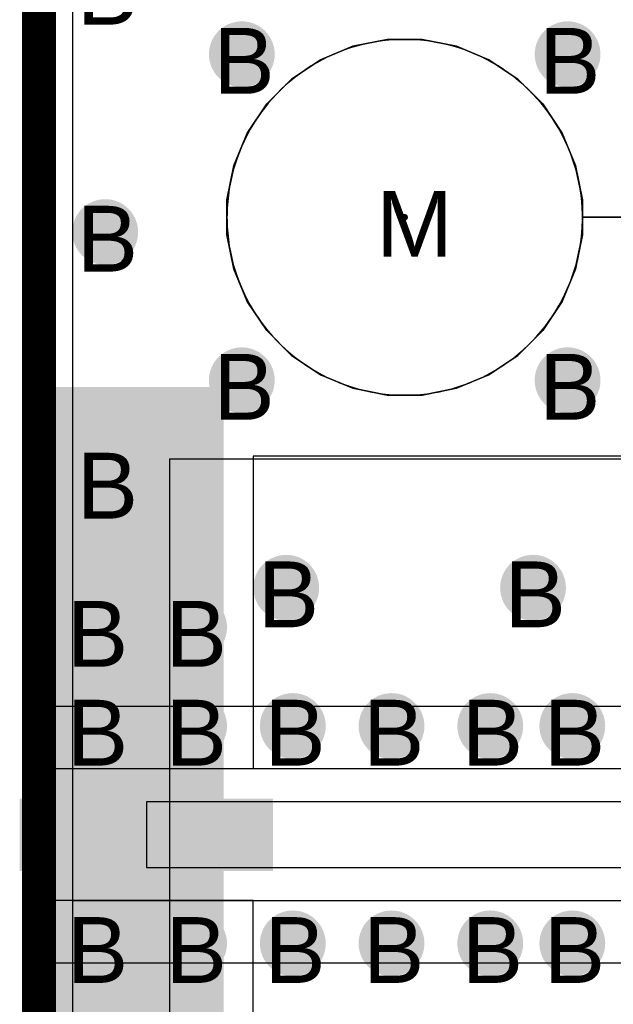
# Model space of a CAD drawing. Header units: millimetres. Extents: x -1.28 to 3.76, y -2.75 to 1.5.
# Tile 7 of 12: x -0.01 to 0.17, y 0.92 to 1.22. Entities that reach past the tile are written whole.
import ezdxf

# ---------------------------------------------------------------- set-up
doc = ezdxf.new("R2010")
doc.units = ezdxf.units.MM
doc.header["$MEASUREMENT"] = 0
for name, color, linetype in [('BottomLayer', 5, 'Continuous'), ('BottomSolder', 6, 'Continuous'), ('DrillDrawing', 1, 'Continuous'), ('Mechanical1', 6, 'Continuous'), ('TopLayer', 1, 'Continuous'), ('TopSolder', 216, 'Continuous')]:
    doc.layers.add(name, color=color, linetype=linetype)
doc.styles.add('Arial', font='arial.ttf', dxfattribs={"height": 0.2})

msp = doc.modelspace()

# ---------------------------------------------------------------- hatches: boundary and pattern name
at = {"layer": 'BottomLayer'}
h = msp.add_hatch(color=5, dxfattribs=at)
edge = h.paths.add_edge_path()
edge.add_arc((0.0615, 1.212), 0.01, 0, 360)
h = msp.add_hatch(color=5, dxfattribs=at)
edge = h.paths.add_edge_path()
edge.add_arc((0.1605, 1.212), 0.01, 0, 360)
h = msp.add_hatch(color=5, dxfattribs=at)
edge = h.paths.add_edge_path()
edge.add_arc((0.02, 1.158), 0.01, 0, 360)
h = msp.add_hatch(color=5, dxfattribs=at)
edge = h.paths.add_edge_path()
edge.add_arc((0.0615, 1.113), 0.01, 0, 360)
h = msp.add_hatch(color=5, dxfattribs=at)
edge = h.paths.add_edge_path()
edge.add_arc((0.1605, 1.113), 0.01, 0, 360)
msp.add_hatch(color=5, dxfattribs=at).paths.add_polyline_path([(0.005, 1.11), (0.055, 1.11), (0.055, 0.84), (0.005, 0.84)])
h = msp.add_hatch(color=5, dxfattribs=at)
edge = h.paths.add_edge_path()
edge.add_arc((0.02, 1.083), 0.01, 0, 360)
h = msp.add_hatch(color=5, dxfattribs=at)
edge = h.paths.add_edge_path()
edge.add_arc((0.075, 1.05), 0.01, 0, 360)
h = msp.add_hatch(color=5, dxfattribs=at)
edge = h.paths.add_edge_path()
edge.add_arc((0.15, 1.05), 0.01, 0, 360)
h = msp.add_hatch(color=5, dxfattribs=at)
edge = h.paths.add_edge_path()
edge.add_arc((0.017, 1.038), 0.01, 0, 360)
h = msp.add_hatch(color=5, dxfattribs=at)
edge = h.paths.add_edge_path()
edge.add_arc((0.047, 1.038), 0.01, 0, 360)
h = msp.add_hatch(color=5, dxfattribs=at)
edge = h.paths.add_edge_path()
edge.add_arc((0.017, 1.008), 0.01, 0, 360)
h = msp.add_hatch(color=5, dxfattribs=at)
edge = h.paths.add_edge_path()
edge.add_arc((0.047, 1.008), 0.01, 0, 360)
h = msp.add_hatch(color=5, dxfattribs=at)
edge = h.paths.add_edge_path()
edge.add_arc((0.077, 1.008), 0.01, 0, 360)
h = msp.add_hatch(color=5, dxfattribs=at)
edge = h.paths.add_edge_path()
edge.add_arc((0.107, 1.008), 0.01, 0, 360)
h = msp.add_hatch(color=5, dxfattribs=at)
edge = h.paths.add_edge_path()
edge.add_arc((0.137, 1.008), 0.01, 0, 360)
h = msp.add_hatch(color=5, dxfattribs=at)
edge = h.paths.add_edge_path()
edge.add_arc((0.16193, 1.008), 0.01, 0, 360)
h = msp.add_hatch(color=5, dxfattribs=at)
edge = h.paths.add_edge_path()
edge.add_arc((0.017, 0.942), 0.01, 0, 360)
h = msp.add_hatch(color=5, dxfattribs=at)
edge = h.paths.add_edge_path()
edge.add_arc((0.047, 0.942), 0.01, 0, 360)
h = msp.add_hatch(color=5, dxfattribs=at)
edge = h.paths.add_edge_path()
edge.add_arc((0.077, 0.942), 0.01, 0, 360)
h = msp.add_hatch(color=5, dxfattribs=at)
edge = h.paths.add_edge_path()
edge.add_arc((0.107, 0.942), 0.01, 0, 360)
h = msp.add_hatch(color=5, dxfattribs=at)
edge = h.paths.add_edge_path()
edge.add_arc((0.137, 0.942), 0.01, 0, 360)
h = msp.add_hatch(color=5, dxfattribs=at)
edge = h.paths.add_edge_path()
edge.add_arc((0.16193, 0.942), 0.01, 0, 360)
at = {"layer": 'BottomSolder'}
h = msp.add_hatch(color=6, dxfattribs=at)
edge = h.paths.add_edge_path()
edge.add_arc((0.111, 1.1625), 0.001, 0, 360)
msp.add_hatch(color=6, dxfattribs=at).paths.add_polyline_path([(0.004, 1.111), (0.056, 1.111), (0.056, 0.839), (0.004, 0.839)])
at = {"layer": 'TopLayer'}
h = msp.add_hatch(color=1, dxfattribs=at)
edge = h.paths.add_edge_path()
edge.add_arc((0.0615, 1.212), 0.01, 0, 360)
h = msp.add_hatch(color=1, dxfattribs=at)
edge = h.paths.add_edge_path()
edge.add_arc((0.1605, 1.212), 0.01, 0, 360)
h = msp.add_hatch(color=1, dxfattribs=at)
edge = h.paths.add_edge_path()
edge.add_arc((0.02, 1.158), 0.01, 0, 360)
h = msp.add_hatch(color=1, dxfattribs=at)
edge = h.paths.add_edge_path()
edge.add_arc((0.0615, 1.113), 0.01, 0, 360)
h = msp.add_hatch(color=1, dxfattribs=at)
edge = h.paths.add_edge_path()
edge.add_arc((0.1605, 1.113), 0.01, 0, 360)
for points in [[(0.005, 1.11), (0.055, 1.11), (0.055, 0.995), (0.005, 0.995)], [(-0.005, 0.995), (0.015, 0.995), (0.015, 1.01), (-0.005, 1.01)], [(-0.005, 0.985), (0.07, 0.985), (0.07, 0.965), (-0.005, 0.965)], [(-0.005, 0.94), (0.015, 0.94), (0.015, 0.955), (-0.005, 0.955)], [(0.005, 0.955), (0.055, 0.955), (0.055, 0.84), (0.005, 0.84)]]:
    msp.add_hatch(color=1, dxfattribs=at).paths.add_polyline_path(points)
h = msp.add_hatch(color=1, dxfattribs=at)
edge = h.paths.add_edge_path()
edge.add_arc((0.02, 1.083), 0.01, 0, 360)
h = msp.add_hatch(color=1, dxfattribs=at)
edge = h.paths.add_edge_path()
edge.add_arc((0.075, 1.05), 0.01, 0, 360)
h = msp.add_hatch(color=1, dxfattribs=at)
edge = h.paths.add_edge_path()
edge.add_arc((0.15, 1.05), 0.01, 0, 360)
h = msp.add_hatch(color=1, dxfattribs=at)
edge = h.paths.add_edge_path()
edge.add_arc((0.017, 1.038), 0.01, 0, 360)
h = msp.add_hatch(color=1, dxfattribs=at)
edge = h.paths.add_edge_path()
edge.add_arc((0.047, 1.038), 0.01, 0, 360)
h = msp.add_hatch(color=1, dxfattribs=at)
edge = h.paths.add_edge_path()
edge.add_arc((0.017, 1.008), 0.01, 0, 360)
h = msp.add_hatch(color=1, dxfattribs=at)
edge = h.paths.add_edge_path()
edge.add_arc((0.047, 1.008), 0.01, 0, 360)
h = msp.add_hatch(color=1, dxfattribs=at)
edge = h.paths.add_edge_path()
edge.add_arc((0.077, 1.008), 0.01, 0, 360)
h = msp.add_hatch(color=1, dxfattribs=at)
edge = h.paths.add_edge_path()
edge.add_arc((0.107, 1.008), 0.01, 0, 360)
h = msp.add_hatch(color=1, dxfattribs=at)
edge = h.paths.add_edge_path()
edge.add_arc((0.137, 1.008), 0.01, 0, 360)
h = msp.add_hatch(color=1, dxfattribs=at)
edge = h.paths.add_edge_path()
edge.add_arc((0.16193, 1.008), 0.01, 0, 360)
h = msp.add_hatch(color=1, dxfattribs=at)
edge = h.paths.add_edge_path()
edge.add_arc((0.017, 0.942), 0.01, 0, 360)
h = msp.add_hatch(color=1, dxfattribs=at)
edge = h.paths.add_edge_path()
edge.add_arc((0.047, 0.942), 0.01, 0, 360)
h = msp.add_hatch(color=1, dxfattribs=at)
edge = h.paths.add_edge_path()
edge.add_arc((0.077, 0.942), 0.01, 0, 360)
h = msp.add_hatch(color=1, dxfattribs=at)
edge = h.paths.add_edge_path()
edge.add_arc((0.107, 0.942), 0.01, 0, 360)
h = msp.add_hatch(color=1, dxfattribs=at)
edge = h.paths.add_edge_path()
edge.add_arc((0.137, 0.942), 0.01, 0, 360)
h = msp.add_hatch(color=1, dxfattribs=at)
edge = h.paths.add_edge_path()
edge.add_arc((0.16193, 0.942), 0.01, 0, 360)
at = {"layer": 'TopSolder'}
h = msp.add_hatch(color=216, dxfattribs=at)
edge = h.paths.add_edge_path()
edge.add_arc((0.111, 1.1625), 0.001, 0, 360)
msp.add_hatch(color=216, dxfattribs=at).paths.add_polyline_path([(-0.006, 0.986), (0.071, 0.986), (0.071, 0.964), (-0.006, 0.964)])

# ---------------------------------------------------------------- linework, layer by layer
at = {"layer": 'BottomLayer'}
for p, q in [((0.0102, 0.6852), (0.0102, 1.4898)), ((-0.005, 0.715), (-0.005, 1.235)), ((0.09525, 1.21442), (0.08542, 1.21035)), ((0.08542, 1.21035), (0.09525, 1.21442)), ((0.09486, 1.21403), (0.09304, 1.21342)), ((0.09671, 1.21458), (0.09486, 1.21403)), ((0.10568, 1.2165), (0.09525, 1.21442)), ((0.09525, 1.21442), (0.10568, 1.2165)), ((0.09858, 1.21505), (0.09671, 1.21458)), ((0.10047, 1.21546), (0.09858, 1.21505)), ((0.10236, 1.2158), (0.10047, 1.21546)), ((0.10427, 1.21608), (0.10236, 1.2158)), ((0.10619, 1.21629), (0.10427, 1.21608)), ((0.11632, 1.2165), (0.10568, 1.2165)), ((0.10568, 1.2165), (0.111, 1.2165)), ((0.10811, 1.21642), (0.10619, 1.21629)), ((0.11004, 1.21649), (0.10811, 1.21642)), ((0.111, 1.2165), (0.11004, 1.21649)), ((0.11196, 1.21649), (0.111, 1.2165)), ((0.111, 1.2165), (0.11632, 1.2165)), ((0.11389, 1.21642), (0.11196, 1.21649)), ((0.11581, 1.21629), (0.11389, 1.21642)), ((0.11773, 1.21608), (0.11581, 1.21629)), ((0.12675, 1.21442), (0.11632, 1.2165)), ((0.11632, 1.2165), (0.12675, 1.21442)), ((0.11964, 1.2158), (0.11773, 1.21608)), ((0.12153, 1.21546), (0.11964, 1.2158)), ((0.12342, 1.21505), (0.12153, 1.21546)), ((0.12529, 1.21458), (0.12342, 1.21505)), ((0.12714, 1.21403), (0.12529, 1.21458)), ((0.13658, 1.21035), (0.12675, 1.21442)), ((0.12675, 1.21442), (0.13658, 1.21035)), ((0.12896, 1.21342), (0.12714, 1.21403)), ((0.08769, 1.21121), (0.08597, 1.21035)), ((0.08945, 1.21201), (0.08769, 1.21121)), ((0.09123, 1.21275), (0.08945, 1.21201)), ((0.09304, 1.21342), (0.09123, 1.21275)), ((0.13077, 1.21275), (0.12896, 1.21342)), ((0.13255, 1.21201), (0.13077, 1.21275)), ((0.13431, 1.21121), (0.13255, 1.21201)), ((0.13603, 1.21035), (0.13431, 1.21121)), ((0.08542, 1.21035), (0.07658, 1.20444)), ((0.07658, 1.20444), (0.08542, 1.21035)), ((0.08262, 1.20844), (0.081, 1.2074)), ((0.08428, 1.20943), (0.08262, 1.20844)), ((0.08597, 1.21035), (0.08428, 1.20943)), ((0.13772, 1.20943), (0.13603, 1.21035)), ((0.14542, 1.20444), (0.13658, 1.21035)), ((0.13658, 1.21035), (0.14542, 1.20444)), ((0.13938, 1.20844), (0.13772, 1.20943)), ((0.141, 1.2074), (0.13938, 1.20844)), ((0.07787, 1.20514), (0.07637, 1.20394)), ((0.07942, 1.2063), (0.07787, 1.20514)), ((0.081, 1.2074), (0.07942, 1.2063)), ((0.14258, 1.2063), (0.141, 1.2074)), ((0.14413, 1.20514), (0.14258, 1.2063)), ((0.14563, 1.20394), (0.14413, 1.20514)), ((0.07658, 1.20444), (0.06906, 1.19692)), ((0.06906, 1.19692), (0.07658, 1.20444)), ((0.07491, 1.20267), (0.0735, 1.20136)), ((0.07637, 1.20394), (0.07491, 1.20267)), ((0.15294, 1.19692), (0.14542, 1.20444)), ((0.14542, 1.20444), (0.15294, 1.19692)), ((0.14709, 1.20267), (0.14563, 1.20394)), ((0.1485, 1.20136), (0.14709, 1.20267)), ((0.07214, 1.2), (0.07083, 1.19859)), ((0.0735, 1.20136), (0.07214, 1.2)), ((0.14986, 1.2), (0.1485, 1.20136)), ((0.15117, 1.19859), (0.14986, 1.2)), ((0.06906, 1.19692), (0.06315, 1.18808)), ((0.06315, 1.18808), (0.06906, 1.19692)), ((0.06956, 1.19713), (0.06836, 1.19563)), ((0.07083, 1.19859), (0.06956, 1.19713)), ((0.15244, 1.19713), (0.15117, 1.19859)), ((0.15364, 1.19563), (0.15244, 1.19713)), ((0.15885, 1.18808), (0.15294, 1.19692)), ((0.15294, 1.19692), (0.15885, 1.18808)), ((0.0672, 1.19408), (0.0661, 1.1925)), ((0.06836, 1.19563), (0.0672, 1.19408)), ((0.1548, 1.19408), (0.15364, 1.19563)), ((0.1559, 1.1925), (0.1548, 1.19408)), ((0.06506, 1.19088), (0.06407, 1.18922)), ((0.0661, 1.1925), (0.06506, 1.19088)), ((0.15694, 1.19088), (0.1559, 1.1925)), ((0.15793, 1.18922), (0.15694, 1.19088)), ((0.06315, 1.18808), (0.05908, 1.17825)), ((0.05908, 1.17825), (0.06315, 1.18808)), ((0.06315, 1.18753), (0.06229, 1.18581)), ((0.06407, 1.18922), (0.06315, 1.18753)), ((0.15885, 1.18753), (0.15793, 1.18922)), ((0.16292, 1.17825), (0.15885, 1.18808)), ((0.15885, 1.18808), (0.16292, 1.17825)), ((0.15971, 1.18581), (0.15885, 1.18753)), ((0.06149, 1.18405), (0.06075, 1.18227)), ((0.06229, 1.18581), (0.06149, 1.18405)), ((0.16051, 1.18405), (0.15971, 1.18581)), ((0.16125, 1.18227), (0.16051, 1.18405)), ((0.06075, 1.18227), (0.06008, 1.18046)), ((0.16192, 1.18046), (0.16125, 1.18227)), ((0.05908, 1.17825), (0.057, 1.16782)), ((0.057, 1.16782), (0.05908, 1.17825)), ((0.05947, 1.17864), (0.05892, 1.17679)), ((0.06008, 1.18046), (0.05947, 1.17864)), ((0.16253, 1.17864), (0.16192, 1.18046)), ((0.16308, 1.17679), (0.16253, 1.17864)), ((0.165, 1.16782), (0.16292, 1.17825)), ((0.16292, 1.17825), (0.165, 1.16782)), ((0.05892, 1.17679), (0.05845, 1.17492)), ((0.16355, 1.17492), (0.16308, 1.17679)), ((0.05804, 1.17303), (0.0577, 1.17114)), ((0.05845, 1.17492), (0.05804, 1.17303)), ((0.16396, 1.17303), (0.16355, 1.17492)), ((0.1643, 1.17114), (0.16396, 1.17303)), ((0.05742, 1.16923), (0.05721, 1.16731)), ((0.0577, 1.17114), (0.05742, 1.16923)), ((0.16458, 1.16923), (0.1643, 1.17114)), ((0.16478, 1.16731), (0.16458, 1.16923)), ((0.057, 1.16782), (0.057, 1.1625)), ((0.057, 1.1625), (0.057, 1.16782)), ((0.05721, 1.16731), (0.05708, 1.16539)), ((0.16492, 1.16539), (0.16478, 1.16731)), ((0.165, 1.1625), (0.165, 1.16782)), ((0.165, 1.16782), (0.165, 1.1625)), ((0.05701, 1.16346), (0.057, 1.1625)), ((0.05708, 1.16539), (0.05701, 1.16346)), ((0.16499, 1.16346), (0.16492, 1.16539)), ((0.165, 1.1625), (0.16499, 1.16346)), ((0.057, 1.1625), (0.057, 1.15718)), ((0.057, 1.1625), (0.05701, 1.16154)), ((0.057, 1.1625), (0.057, 1.1625)), ((0.057, 1.15718), (0.057, 1.1625)), ((0.05701, 1.16154), (0.05708, 1.15961)), ((0.16492, 1.15961), (0.16499, 1.16154)), ((0.16499, 1.16154), (0.165, 1.1625)), ((0.165, 1.15718), (0.165, 1.1625)), ((0.235, 1.1625), (0.165, 1.1625)), ((0.165, 1.1625), (0.165, 1.1625)), ((0.165, 1.1625), (0.235, 1.1625)), ((0.165, 1.1625), (0.165, 1.15718)), ((0.057, 1.15718), (0.05908, 1.14675)), ((0.05908, 1.14675), (0.057, 1.15718)), ((0.05708, 1.15961), (0.05721, 1.15769)), ((0.05721, 1.15769), (0.05742, 1.15577)), ((0.16292, 1.14675), (0.165, 1.15718)), ((0.165, 1.15718), (0.16292, 1.14675)), ((0.16458, 1.15577), (0.16478, 1.15769)), ((0.16478, 1.15769), (0.16492, 1.15961)), ((0.05742, 1.15577), (0.0577, 1.15386)), ((0.1643, 1.15386), (0.16458, 1.15577)), ((0.0577, 1.15386), (0.05804, 1.15197)), ((0.05804, 1.15197), (0.05845, 1.15008)), ((0.16355, 1.15008), (0.16396, 1.15197)), ((0.16396, 1.15197), (0.1643, 1.15386)), ((0.05845, 1.15008), (0.05892, 1.14821)), ((0.05892, 1.14821), (0.05947, 1.14636)), ((0.16253, 1.14636), (0.16308, 1.14821)), ((0.16308, 1.14821), (0.16355, 1.15008)), ((0.05908, 1.14675), (0.06315, 1.13692)), ((0.06315, 1.13692), (0.05908, 1.14675)), ((0.05947, 1.14636), (0.06008, 1.14454)), ((0.15885, 1.13692), (0.16292, 1.14675)), ((0.16292, 1.14675), (0.15885, 1.13692)), ((0.16192, 1.14454), (0.16253, 1.14636)), ((0.06008, 1.14454), (0.06075, 1.14273)), ((0.06075, 1.14273), (0.06149, 1.14095)), ((0.16051, 1.14095), (0.16125, 1.14273)), ((0.16125, 1.14273), (0.16192, 1.14454)), ((0.06149, 1.14095), (0.06229, 1.13919)), ((0.06229, 1.13919), (0.06315, 1.13747)), ((0.15885, 1.13747), (0.15971, 1.13919)), ((0.15971, 1.13919), (0.16051, 1.14095)), ((0.06315, 1.13747), (0.06407, 1.13578)), ((0.06315, 1.13692), (0.06906, 1.12808)), ((0.06906, 1.12808), (0.06315, 1.13692)), ((0.15294, 1.12808), (0.15885, 1.13692)), ((0.15885, 1.13692), (0.15294, 1.12808)), ((0.15793, 1.13578), (0.15885, 1.13747)), ((0.06407, 1.13578), (0.06506, 1.13412)), ((0.06506, 1.13412), (0.0661, 1.1325)), ((0.1559, 1.1325), (0.15694, 1.13412)), ((0.15694, 1.13412), (0.15793, 1.13578)), ((0.0661, 1.1325), (0.0672, 1.13092)), ((0.0672, 1.13092), (0.06836, 1.12937)), ((0.15364, 1.12937), (0.1548, 1.13092)), ((0.1548, 1.13092), (0.1559, 1.1325)), ((0.06836, 1.12937), (0.06956, 1.12787)), ((0.06906, 1.12808), (0.07658, 1.12056)), ((0.07658, 1.12056), (0.06906, 1.12808)), ((0.06956, 1.12787), (0.07083, 1.12641)), ((0.14542, 1.12056), (0.15294, 1.12808)), ((0.15294, 1.12808), (0.14542, 1.12056)), ((0.15117, 1.12641), (0.15244, 1.12787)), ((0.15244, 1.12787), (0.15364, 1.12937)), ((0.07083, 1.12641), (0.07214, 1.125)), ((0.07214, 1.125), (0.0735, 1.12364)), ((0.1485, 1.12364), (0.14986, 1.125)), ((0.14986, 1.125), (0.15117, 1.12641)), ((0.0735, 1.12364), (0.07491, 1.12233)), ((0.07491, 1.12233), (0.07637, 1.12106)), ((0.14563, 1.12106), (0.14709, 1.12233)), ((0.14709, 1.12233), (0.1485, 1.12364)), ((0.07637, 1.12106), (0.07787, 1.11986)), ((0.07658, 1.12056), (0.08542, 1.11465)), ((0.08542, 1.11465), (0.07658, 1.12056)), ((0.07787, 1.11986), (0.07942, 1.1187)), ((0.07942, 1.1187), (0.081, 1.1176)), ((0.13658, 1.11465), (0.14542, 1.12056)), ((0.14542, 1.12056), (0.13658, 1.11465)), ((0.141, 1.1176), (0.14258, 1.1187)), ((0.14258, 1.1187), (0.14413, 1.11986)), ((0.14413, 1.11986), (0.14563, 1.12106)), ((0.081, 1.1176), (0.08262, 1.11656)), ((0.08262, 1.11656), (0.08428, 1.11557)), ((0.08428, 1.11557), (0.08597, 1.11465)), ((0.13603, 1.11465), (0.13772, 1.11557)), ((0.13772, 1.11557), (0.13938, 1.11656)), ((0.13938, 1.11656), (0.141, 1.1176)), ((0.08542, 1.11465), (0.09525, 1.11058)), ((0.09525, 1.11058), (0.08542, 1.11465)), ((0.08597, 1.11465), (0.08769, 1.11379)), ((0.08769, 1.11379), (0.08945, 1.11299)), ((0.08945, 1.11299), (0.09123, 1.11225)), ((0.09123, 1.11225), (0.09304, 1.11158)), ((0.12675, 1.11058), (0.13658, 1.11465)), ((0.13658, 1.11465), (0.12675, 1.11058)), ((0.12896, 1.11158), (0.13077, 1.11225)), ((0.13077, 1.11225), (0.13255, 1.11299)), ((0.13255, 1.11299), (0.13431, 1.11379)), ((0.13431, 1.11379), (0.13603, 1.11465)), ((0.09304, 1.11158), (0.09486, 1.11097)), ((0.09486, 1.11097), (0.09671, 1.11042)), ((0.09525, 1.11058), (0.10568, 1.1085)), ((0.10568, 1.1085), (0.09525, 1.11058)), ((0.09671, 1.11042), (0.09858, 1.10995)), ((0.09858, 1.10995), (0.10047, 1.10954)), ((0.10047, 1.10954), (0.10236, 1.1092)), ((0.11632, 1.1085), (0.12675, 1.11058)), ((0.12675, 1.11058), (0.11632, 1.1085)), ((0.11964, 1.1092), (0.12153, 1.10954)), ((0.12153, 1.10954), (0.12342, 1.10995)), ((0.12342, 1.10995), (0.12529, 1.11042)), ((0.12529, 1.11042), (0.12714, 1.11097)), ((0.12714, 1.11097), (0.12896, 1.11158)), ((0.10236, 1.1092), (0.10427, 1.10892)), ((0.10427, 1.10892), (0.10619, 1.10871)), ((0.10568, 1.1085), (0.11632, 1.1085)), ((0.111, 1.1085), (0.10568, 1.1085)), ((0.10619, 1.10871), (0.10811, 1.10858)), ((0.10811, 1.10858), (0.11004, 1.10851)), ((0.11004, 1.10851), (0.111, 1.1085)), ((0.111, 1.1085), (0.11196, 1.10851)), ((0.11632, 1.1085), (0.111, 1.1085)), ((0.11196, 1.10851), (0.11389, 1.10858)), ((0.11389, 1.10858), (0.11581, 1.10871)), ((0.11581, 1.10871), (0.11773, 1.10892)), ((0.11773, 1.10892), (0.11964, 1.1092))]:
    msp.add_line(p, q, dxfattribs=at)
at = {"layer": 'BottomSolder'}
for p, q in [((0, 1.5), (0, 0.675)), ((-0.005, 0.714), (-0.005, 1.236))]:
    msp.add_line(p, q, dxfattribs=at)
at = {"layer": 'Mechanical1', "const_width": 0.01}
msp.add_lwpolyline([(0, 0.675), (0, 1.5)], dxfattribs=at)
at = {"layer": 'TopLayer'}
for p, q in [((0.0102, 0.995), (0.0102, 1.4898)), ((-0.005, 0.995), (-0.005, 1.235)), ((0.09525, 1.21442), (0.08542, 1.21035)), ((0.08542, 1.21035), (0.09525, 1.21442)), ((0.09486, 1.21403), (0.09304, 1.21342)), ((0.09671, 1.21458), (0.09486, 1.21403)), ((0.10568, 1.2165), (0.09525, 1.21442)), ((0.09525, 1.21442), (0.10568, 1.2165)), ((0.09858, 1.21505), (0.09671, 1.21458)), ((0.10047, 1.21546), (0.09858, 1.21505)), ((0.10236, 1.2158), (0.10047, 1.21546)), ((0.10427, 1.21608), (0.10236, 1.2158)), ((0.10619, 1.21629), (0.10427, 1.21608)), ((0.11632, 1.2165), (0.10568, 1.2165)), ((0.10568, 1.2165), (0.111, 1.2165)), ((0.10811, 1.21642), (0.10619, 1.21629)), ((0.11004, 1.21649), (0.10811, 1.21642)), ((0.111, 1.2165), (0.11004, 1.21649)), ((0.11196, 1.21649), (0.111, 1.2165)), ((0.111, 1.2165), (0.11632, 1.2165)), ((0.11389, 1.21642), (0.11196, 1.21649)), ((0.11581, 1.21629), (0.11389, 1.21642)), ((0.11773, 1.21608), (0.11581, 1.21629)), ((0.12675, 1.21442), (0.11632, 1.2165)), ((0.11632, 1.2165), (0.12675, 1.21442)), ((0.11964, 1.2158), (0.11773, 1.21608)), ((0.12153, 1.21546), (0.11964, 1.2158)), ((0.12342, 1.21505), (0.12153, 1.21546)), ((0.12529, 1.21458), (0.12342, 1.21505)), ((0.12714, 1.21403), (0.12529, 1.21458)), ((0.13658, 1.21035), (0.12675, 1.21442)), ((0.12675, 1.21442), (0.13658, 1.21035)), ((0.12896, 1.21342), (0.12714, 1.21403)), ((0.08769, 1.21121), (0.08597, 1.21035)), ((0.08945, 1.21201), (0.08769, 1.21121)), ((0.09123, 1.21275), (0.08945, 1.21201)), ((0.09304, 1.21342), (0.09123, 1.21275)), ((0.13077, 1.21275), (0.12896, 1.21342)), ((0.13255, 1.21201), (0.13077, 1.21275)), ((0.13431, 1.21121), (0.13255, 1.21201)), ((0.13603, 1.21035), (0.13431, 1.21121)), ((0.08542, 1.21035), (0.07658, 1.20444)), ((0.07658, 1.20444), (0.08542, 1.21035)), ((0.08262, 1.20844), (0.081, 1.2074)), ((0.08428, 1.20943), (0.08262, 1.20844)), ((0.08597, 1.21035), (0.08428, 1.20943)), ((0.13772, 1.20943), (0.13603, 1.21035)), ((0.14542, 1.20444), (0.13658, 1.21035)), ((0.13658, 1.21035), (0.14542, 1.20444)), ((0.13938, 1.20844), (0.13772, 1.20943)), ((0.141, 1.2074), (0.13938, 1.20844)), ((0.07787, 1.20514), (0.07637, 1.20394)), ((0.07942, 1.2063), (0.07787, 1.20514)), ((0.081, 1.2074), (0.07942, 1.2063)), ((0.14258, 1.2063), (0.141, 1.2074)), ((0.14413, 1.20514), (0.14258, 1.2063)), ((0.14563, 1.20394), (0.14413, 1.20514)), ((0.07658, 1.20444), (0.06906, 1.19692)), ((0.06906, 1.19692), (0.07658, 1.20444)), ((0.07491, 1.20267), (0.0735, 1.20136)), ((0.07637, 1.20394), (0.07491, 1.20267)), ((0.15294, 1.19692), (0.14542, 1.20444)), ((0.14542, 1.20444), (0.15294, 1.19692)), ((0.14709, 1.20267), (0.14563, 1.20394)), ((0.1485, 1.20136), (0.14709, 1.20267)), ((0.07214, 1.2), (0.07083, 1.19859)), ((0.0735, 1.20136), (0.07214, 1.2)), ((0.14986, 1.2), (0.1485, 1.20136)), ((0.15117, 1.19859), (0.14986, 1.2)), ((0.06906, 1.19692), (0.06315, 1.18808)), ((0.06315, 1.18808), (0.06906, 1.19692)), ((0.06956, 1.19713), (0.06836, 1.19563)), ((0.07083, 1.19859), (0.06956, 1.19713)), ((0.15244, 1.19713), (0.15117, 1.19859)), ((0.15364, 1.19563), (0.15244, 1.19713)), ((0.15885, 1.18808), (0.15294, 1.19692)), ((0.15294, 1.19692), (0.15885, 1.18808)), ((0.0672, 1.19408), (0.0661, 1.1925)), ((0.06836, 1.19563), (0.0672, 1.19408)), ((0.1548, 1.19408), (0.15364, 1.19563)), ((0.1559, 1.1925), (0.1548, 1.19408)), ((0.06506, 1.19088), (0.06407, 1.18922)), ((0.0661, 1.1925), (0.06506, 1.19088)), ((0.15694, 1.19088), (0.1559, 1.1925)), ((0.15793, 1.18922), (0.15694, 1.19088)), ((0.06315, 1.18808), (0.05908, 1.17825)), ((0.05908, 1.17825), (0.06315, 1.18808)), ((0.06315, 1.18753), (0.06229, 1.18581)), ((0.06407, 1.18922), (0.06315, 1.18753)), ((0.15885, 1.18753), (0.15793, 1.18922)), ((0.16292, 1.17825), (0.15885, 1.18808)), ((0.15885, 1.18808), (0.16292, 1.17825)), ((0.15971, 1.18581), (0.15885, 1.18753)), ((0.06149, 1.18405), (0.06075, 1.18227)), ((0.06229, 1.18581), (0.06149, 1.18405)), ((0.16051, 1.18405), (0.15971, 1.18581)), ((0.16125, 1.18227), (0.16051, 1.18405)), ((0.06075, 1.18227), (0.06008, 1.18046)), ((0.16192, 1.18046), (0.16125, 1.18227)), ((0.05908, 1.17825), (0.057, 1.16782)), ((0.057, 1.16782), (0.05908, 1.17825)), ((0.05947, 1.17864), (0.05892, 1.17679)), ((0.06008, 1.18046), (0.05947, 1.17864)), ((0.16253, 1.17864), (0.16192, 1.18046)), ((0.16308, 1.17679), (0.16253, 1.17864)), ((0.165, 1.16782), (0.16292, 1.17825)), ((0.16292, 1.17825), (0.165, 1.16782)), ((0.05892, 1.17679), (0.05845, 1.17492)), ((0.16355, 1.17492), (0.16308, 1.17679)), ((0.05804, 1.17303), (0.0577, 1.17114)), ((0.05845, 1.17492), (0.05804, 1.17303)), ((0.16396, 1.17303), (0.16355, 1.17492)), ((0.1643, 1.17114), (0.16396, 1.17303)), ((0.05742, 1.16923), (0.05721, 1.16731)), ((0.0577, 1.17114), (0.05742, 1.16923)), ((0.16458, 1.16923), (0.1643, 1.17114)), ((0.16478, 1.16731), (0.16458, 1.16923)), ((0.057, 1.16782), (0.057, 1.1625)), ((0.057, 1.1625), (0.057, 1.16782)), ((0.05721, 1.16731), (0.05708, 1.16539)), ((0.16492, 1.16539), (0.16478, 1.16731)), ((0.165, 1.1625), (0.165, 1.16782)), ((0.165, 1.16782), (0.165, 1.1625)), ((0.05701, 1.16346), (0.057, 1.1625)), ((0.05708, 1.16539), (0.05701, 1.16346)), ((0.16499, 1.16346), (0.16492, 1.16539)), ((0.165, 1.1625), (0.16499, 1.16346)), ((0.057, 1.1625), (0.057, 1.15718)), ((0.057, 1.1625), (0.05701, 1.16154)), ((0.057, 1.1625), (0.057, 1.1625)), ((0.057, 1.15718), (0.057, 1.1625)), ((0.05701, 1.16154), (0.05708, 1.15961)), ((0.16492, 1.15961), (0.16499, 1.16154)), ((0.16499, 1.16154), (0.165, 1.1625)), ((0.165, 1.15718), (0.165, 1.1625)), ((0.235, 1.1625), (0.165, 1.1625)), ((0.165, 1.1625), (0.165, 1.1625)), ((0.165, 1.1625), (0.235, 1.1625)), ((0.165, 1.1625), (0.165, 1.15718)), ((0.057, 1.15718), (0.05908, 1.14675)), ((0.05908, 1.14675), (0.057, 1.15718)), ((0.05708, 1.15961), (0.05721, 1.15769)), ((0.05721, 1.15769), (0.05742, 1.15577)), ((0.16292, 1.14675), (0.165, 1.15718)), ((0.165, 1.15718), (0.16292, 1.14675)), ((0.16458, 1.15577), (0.16478, 1.15769)), ((0.16478, 1.15769), (0.16492, 1.15961)), ((0.05742, 1.15577), (0.0577, 1.15386)), ((0.1643, 1.15386), (0.16458, 1.15577)), ((0.0577, 1.15386), (0.05804, 1.15197)), ((0.05804, 1.15197), (0.05845, 1.15008)), ((0.16355, 1.15008), (0.16396, 1.15197)), ((0.16396, 1.15197), (0.1643, 1.15386)), ((0.05845, 1.15008), (0.05892, 1.14821)), ((0.05892, 1.14821), (0.05947, 1.14636)), ((0.16253, 1.14636), (0.16308, 1.14821)), ((0.16308, 1.14821), (0.16355, 1.15008)), ((0.05908, 1.14675), (0.06315, 1.13692)), ((0.06315, 1.13692), (0.05908, 1.14675)), ((0.05947, 1.14636), (0.06008, 1.14454)), ((0.15885, 1.13692), (0.16292, 1.14675)), ((0.16292, 1.14675), (0.15885, 1.13692)), ((0.16192, 1.14454), (0.16253, 1.14636)), ((0.06008, 1.14454), (0.06075, 1.14273)), ((0.06075, 1.14273), (0.06149, 1.14095)), ((0.16051, 1.14095), (0.16125, 1.14273)), ((0.16125, 1.14273), (0.16192, 1.14454)), ((0.06149, 1.14095), (0.06229, 1.13919)), ((0.06229, 1.13919), (0.06315, 1.13747)), ((0.15885, 1.13747), (0.15971, 1.13919)), ((0.15971, 1.13919), (0.16051, 1.14095)), ((0.06315, 1.13747), (0.06407, 1.13578)), ((0.06315, 1.13692), (0.06906, 1.12808)), ((0.06906, 1.12808), (0.06315, 1.13692)), ((0.15294, 1.12808), (0.15885, 1.13692)), ((0.15885, 1.13692), (0.15294, 1.12808)), ((0.15793, 1.13578), (0.15885, 1.13747)), ((0.06407, 1.13578), (0.06506, 1.13412)), ((0.06506, 1.13412), (0.0661, 1.1325)), ((0.1559, 1.1325), (0.15694, 1.13412)), ((0.15694, 1.13412), (0.15793, 1.13578)), ((0.0661, 1.1325), (0.0672, 1.13092)), ((0.0672, 1.13092), (0.06836, 1.12937)), ((0.15364, 1.12937), (0.1548, 1.13092)), ((0.1548, 1.13092), (0.1559, 1.1325)), ((0.06836, 1.12937), (0.06956, 1.12787)), ((0.06906, 1.12808), (0.07658, 1.12056)), ((0.07658, 1.12056), (0.06906, 1.12808)), ((0.06956, 1.12787), (0.07083, 1.12641)), ((0.14542, 1.12056), (0.15294, 1.12808)), ((0.15294, 1.12808), (0.14542, 1.12056)), ((0.15117, 1.12641), (0.15244, 1.12787)), ((0.15244, 1.12787), (0.15364, 1.12937)), ((0.07083, 1.12641), (0.07214, 1.125)), ((0.07214, 1.125), (0.0735, 1.12364)), ((0.1485, 1.12364), (0.14986, 1.125)), ((0.14986, 1.125), (0.15117, 1.12641)), ((0.0735, 1.12364), (0.07491, 1.12233)), ((0.07491, 1.12233), (0.07637, 1.12106)), ((0.14563, 1.12106), (0.14709, 1.12233)), ((0.14709, 1.12233), (0.1485, 1.12364)), ((0.07637, 1.12106), (0.07787, 1.11986)), ((0.07658, 1.12056), (0.08542, 1.11465)), ((0.08542, 1.11465), (0.07658, 1.12056)), ((0.07787, 1.11986), (0.07942, 1.1187)), ((0.07942, 1.1187), (0.081, 1.1176)), ((0.13658, 1.11465), (0.14542, 1.12056)), ((0.14542, 1.12056), (0.13658, 1.11465)), ((0.141, 1.1176), (0.14258, 1.1187)), ((0.14258, 1.1187), (0.14413, 1.11986)), ((0.14413, 1.11986), (0.14563, 1.12106)), ((0.081, 1.1176), (0.08262, 1.11656)), ((0.08262, 1.11656), (0.08428, 1.11557)), ((0.08428, 1.11557), (0.08597, 1.11465)), ((0.13603, 1.11465), (0.13772, 1.11557)), ((0.13772, 1.11557), (0.13938, 1.11656)), ((0.13938, 1.11656), (0.141, 1.1176)), ((0.08542, 1.11465), (0.09525, 1.11058)), ((0.09525, 1.11058), (0.08542, 1.11465)), ((0.08597, 1.11465), (0.08769, 1.11379)), ((0.08769, 1.11379), (0.08945, 1.11299)), ((0.08945, 1.11299), (0.09123, 1.11225)), ((0.09123, 1.11225), (0.09304, 1.11158)), ((0.12675, 1.11058), (0.13658, 1.11465)), ((0.13658, 1.11465), (0.12675, 1.11058)), ((0.12896, 1.11158), (0.13077, 1.11225)), ((0.13077, 1.11225), (0.13255, 1.11299)), ((0.13255, 1.11299), (0.13431, 1.11379)), ((0.13431, 1.11379), (0.13603, 1.11465)), ((0.09304, 1.11158), (0.09486, 1.11097)), ((0.09486, 1.11097), (0.09671, 1.11042)), ((0.09525, 1.11058), (0.10568, 1.1085)), ((0.10568, 1.1085), (0.09525, 1.11058)), ((0.09671, 1.11042), (0.09858, 1.10995)), ((0.09858, 1.10995), (0.10047, 1.10954)), ((0.10047, 1.10954), (0.10236, 1.1092)), ((0.11632, 1.1085), (0.12675, 1.11058)), ((0.12675, 1.11058), (0.11632, 1.1085)), ((0.11964, 1.1092), (0.12153, 1.10954)), ((0.12153, 1.10954), (0.12342, 1.10995)), ((0.12342, 1.10995), (0.12529, 1.11042)), ((0.12529, 1.11042), (0.12714, 1.11097)), ((0.12714, 1.11097), (0.12896, 1.11158)), ((0.10236, 1.1092), (0.10427, 1.10892)), ((0.10427, 1.10892), (0.10619, 1.10871)), ((0.10568, 1.1085), (0.11632, 1.1085)), ((0.111, 1.1085), (0.10568, 1.1085)), ((0.10619, 1.10871), (0.10811, 1.10858)), ((0.10811, 1.10858), (0.11004, 1.10851)), ((0.11004, 1.10851), (0.111, 1.1085)), ((0.111, 1.1085), (0.11196, 1.10851)), ((0.11632, 1.1085), (0.111, 1.1085)), ((0.11196, 1.10851), (0.11389, 1.10858)), ((0.11389, 1.10858), (0.11581, 1.10871)), ((0.11581, 1.10871), (0.11773, 1.10892)), ((0.11773, 1.10892), (0.11964, 1.1092)), ((0.235, 1.09), (0.065, 1.09)), ((0.065, 1.09), (0.065, 0.995)), ((0.065, 0.995), (-0.005, 0.995)), ((0.03248, 0.995), (0.0102, 0.995)), ((0.0325, 0.995), (0.03248, 0.995)), ((0.25715, 0.995), (0.0325, 0.995)), ((0.25715, 0.985), (0.0325, 0.985)), ((0.0325, 0.985), (0.0325, 0.965)), ((0.0325, 0.965), (0.25715, 0.965)), ((0.065, 0.955), (-0.005, 0.955)), ((-0.005, 0.955), (-0.005, 0.715)), ((0.0102, 0.6852), (0.0102, 0.955)), ((0.0102, 0.955), (0.03248, 0.955)), ((0.03248, 0.955), (0.0325, 0.955)), ((0.0325, 0.955), (0.25715, 0.955)), ((0.065, 0.86), (0.065, 0.955))]:
    msp.add_line(p, q, dxfattribs=at)
at = {"layer": 'TopSolder'}
for p, q in [((-0.005, 0.714), (-0.005, 1.236)), ((0.236, 1.089), (0.0395, 1.089)), ((0.0395, 1.089), (0.0395, 0.861)), ((0, 1.014), (0.247, 1.014)), ((0, 0.936), (0, 1.014)), ((0.247, 0.936), (0, 0.936))]:
    msp.add_line(p, q, dxfattribs=at)

# ---------------------------------------------------------------- texts
at = {"layer": 'DrillDrawing', "style": 'Arial'}
for s, p in [('B', (0.01134, 1.221)), ('B', (0.05284, 1.2)), ('B', (0.15183, 1.2)), ('M', (0.10234, 1.1505)), ('B', (0.01134, 1.146)), ('B', (0.05284, 1.10101)), ('B', (0.15183, 1.10101)), ('B', (0.01134, 1.071)), ('B', (0.06634, 1.038)), ('B', (0.14134, 1.038)), ('B', (0.00834, 1.026)), ('B', (0.03834, 1.026)), ('B', (0.00834, 0.996)), ('B', (0.03834, 0.996)), ('B', (0.06834, 0.996)), ('B', (0.09834, 0.996)), ('B', (0.12834, 0.996)), ('B', (0.15327, 0.996)), ('B', (0.00834, 0.93)), ('B', (0.03834, 0.93)), ('B', (0.06834, 0.93)), ('B', (0.09834, 0.93)), ('B', (0.12834, 0.93)), ('B', (0.15327, 0.93))]:
    msp.add_text(s, height=0.02, dxfattribs=at).set_placement(p)

doc.saveas('drawing.dxf')
